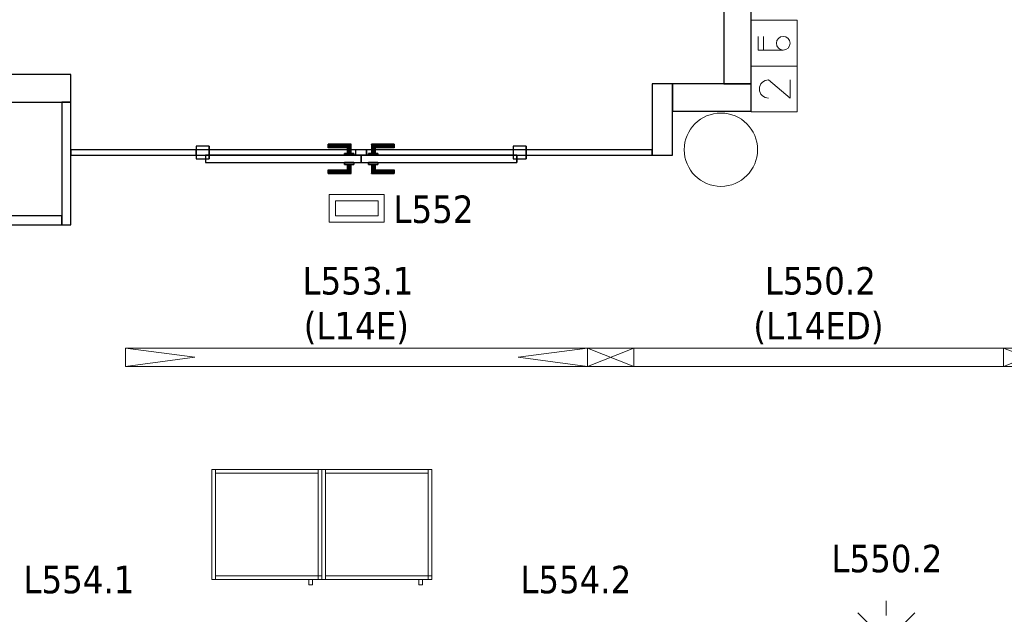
# Model space of a CAD drawing. Header units: metres. Extents: x 397.7 to 427.5, y 12.7 to 28.4.
# Tile 125 of 128: x 417.2 to 422.5, y 21.4 to 24.6. Entities that reach past the tile are written whole.
import ezdxf

# ---------------------------------------------------------------- set-up
doc = ezdxf.new("R2010")
doc.units = ezdxf.units.M
doc.layers.add('01_CARPINTERIA', color=5, linetype='Continuous', lineweight=25, true_color=0x0000ff)
for name, color, linetype, lineweight in [('02_MOBILIARIO', 7, 'Continuous', 18), ('A-COLS-____-MCUT', 7, 'Continuous', 18), ('A-COLS-____-OTLN', 7, 'Continuous', 18), ('A-DETL-____-MBND', 7, 'Continuous', 18), ('A-DETL-GENF-OTLN', 7, 'Continuous', 18), ('A-GENM-____-OTLN', 7, 'Continuous', 18), ('A-WALL-____-MCUT', 7, 'Continuous', 25), ('A-WALL-____-OTLN', 7, 'Continuous', 25), ('E-LITE-____-IDEN', 7, 'Continuous', 30), ('E-LITE-EQPM-IDEN', 7, 'Continuous', 30)]:
    doc.layers.add(name, color=color, linetype=linetype, lineweight=lineweight)
doc.styles.add('Tahoma_4', font='tahoma.ttf', dxfattribs={"height": 0.15})

# ---------------------------------------------------------------- blocks, each defined once
blk = doc.blocks.new('Family - Armai 60x60x60_P5-151211-08_ENLLUMENAT_P5')
at = {"layer": 'A-DETL-____-MBND', "color": 253, "true_color": 0xaaaaaa}
for p, q in [((0, 0.03), (0, 0.63)), ((0, 0.63), (0, 0.03)), ((0, 0.63), (0.6, 0.63)), ((0.6, 0.63), (0, 0.63)), ((0, 0.03), (0, 0.63)), ((0, 0.63), (0.02, 0.63)), ((0, 0.63), (0.02, 0.63)), ((0, 0.63), (0, 0.03)), ((0, 0.03), (0, 0.63)), ((0, 0.63), (0, 0.03)), ((0, 0.63), (0.6, 0.63)), ((0.6, 0.63), (0, 0.63)), ((0.02, 0.63), (0.02, 0.03)), ((0.02, 0.03), (0.02, 0.63)), ((0.02, 0.61), (0.02, 0.63)), ((0.02, 0.63), (0.02, 0.61)), ((0.02, 0.63), (0.58, 0.63)), ((0.58, 0.63), (0.02, 0.63)), ((0.58, 0.61), (0.02, 0.61)), ((0.02, 0.61), (0.58, 0.61)), ((0.58, 0.03), (0.58, 0.63)), ((0.58, 0.63), (0.6, 0.63)), ((0.58, 0.63), (0.6, 0.63)), ((0.58, 0.63), (0.58, 0.03)), ((0.58, 0.63), (0.58, 0.61)), ((0.58, 0.63), (0.58, 0.61)), ((0.6, 0.63), (0.6, 0.03)), ((0.6, 0.03), (0.6, 0.63)), ((0.6, 0.63), (0.6, 0.03)), ((0.6, 0.03), (0.6, 0.63)), ((0.6, 0.63), (0.6, 0.03)), ((0.6, 0.03), (0.6, 0.63)), ((0.6, 0.03), (0, 0.03)), ((0, 0.03), (0.6, 0.03)), ((0.02, 0.03), (0, 0.03)), ((0, 0.03), (0.02, 0.03)), ((0.6, 0.03), (0, 0.03)), ((0, 0.03), (0.6, 0.03)), ((0.02, 0.03), (0.02, 0.05)), ((0.02, 0.05), (0.02, 0.03)), ((0.02, 0.05), (0.58, 0.05)), ((0.58, 0.05), (0.02, 0.05)), ((0.58, 0.03), (0.02, 0.03)), ((0.02, 0.03), (0.58, 0.03)), ((0.53, 0), (0.53, 0.03)), ((0.53, 0.03), (0.53, 0)), ((0.53, 0.03), (0.55, 0.03)), ((0.55, 0.03), (0.53, 0.03)), ((0.55, 0), (0.53, 0)), ((0.53, 0), (0.55, 0)), ((0.55, 0.03), (0.55, 0)), ((0.55, 0.03), (0.55, 0)), ((0.58, 0.03), (0.58, 0.05)), ((0.58, 0.05), (0.6, 0.05)), ((0.58, 0.03), (0.58, 0.05)), ((0.6, 0.05), (0.58, 0.05)), ((0.58, 0.05), (0.58, 0.03)), ((0.58, 0.05), (0.58, 0.03)), ((0.6, 0.03), (0.58, 0.03)), ((0.58, 0.03), (0.6, 0.03)), ((0.6, 0.03), (0.58, 0.03)), ((0.58, 0.03), (0.6, 0.03)), ((0.6, 0.05), (0.6, 0.03)), ((0.6, 0.03), (0.6, 0.05))]:
    blk.add_line(p, q, dxfattribs=at)
blk = doc.blocks.new('Family - Evans P5-151270-08_ENLLUMENAT_P5')
at = {"layer": 'A-WALL-____-MCUT', "color": 253, "true_color": 0xaaaaaa}
for p, q in [((0.6881, 0.03), (0, 0.03)), ((0, 0.03), (0, 0)), ((0, 0), (0.6881, 0)), ((0.6881, 0), (0.6881, 0.03)), ((2.4872, 0.03), (2.4872, 0)), ((3.1707, 0.03), (2.4872, 0.03)), ((2.4872, 0), (3.1707, 0)), ((3.1707, 0), (3.1707, 0.03))]:
    blk.add_line(p, q, dxfattribs=at)
at = {"layer": 'A-WALL-____-OTLN', "color": 253, "true_color": 0xaaaaaa}
for p, q in [((3.1707, 0.03), (0, 0.03)), ((0, 0.03), (0, 0)), ((0, 0), (3.1707, 0)), ((2.4872, 0.03), (0.6881, 0.03)), ((0.6881, 0.03), (0.6881, 0)), ((2.4872, 0.03), (2.4872, 0)), ((3.1707, 0), (3.1707, 0.03)), ((0.6881, 0), (2.4872, 0))]:
    blk.add_line(p, q, dxfattribs=at)
at = {"layer": 'A-WALL-____-OTLN', "color": 253, "lineweight": 18, "true_color": 0xaaaaaa}
blk.add_line((0, 0), (3.1707, 0), dxfattribs=at)
blk = doc.blocks.new('Family - Vano porta P5-151272-08_ENLLUMENAT_P5')
at = {"layer": 'A-GENM-____-OTLN', "color": 253, "true_color": 0xaaaaaa}
for p, q in [((418.1305, 23.8995), (418.1305, 23.8695)), ((419.9296, 23.8995), (418.1305, 23.8995)), ((418.1305, 23.8995), (418.1305, 23.8695)), ((418.1305, 23.8995), (419.9296, 23.8995)), ((419.9296, 23.8695), (419.9296, 23.8995)), ((419.9296, 23.8995), (419.9296, 23.8695)), ((418.1305, 23.8695), (419.9296, 23.8695)), ((419.9296, 23.8695), (418.1305, 23.8695))]:
    blk.add_line(p, q, dxfattribs=at)
blk = doc.blocks.new('Family - Evans P5-151276-08_ENLLUMENAT_P5')
at = {"layer": 'A-WALL-____-MCUT', "color": 253, "true_color": 0xaaaaaa}
for p, q in [((0.39, 0.11), (0, 0.11)), ((0, 0.11), (0, 0)), ((0.39, 0), (0.39, 0.11)), ((0, 0), (0.39, 0))]:
    blk.add_line(p, q, dxfattribs=at)
at = {"layer": 'A-WALL-____-OTLN', "color": 253, "true_color": 0xaaaaaa}
for p, q in [((0.39, 0.11), (0, 0.11)), ((0, 0.11), (0, 0)), ((0.39, 0), (0.39, 0.11)), ((0, 0), (0.39, 0))]:
    blk.add_line(p, q, dxfattribs=at)
at = {"layer": 'A-WALL-____-OTLN', "color": 253, "lineweight": 18, "true_color": 0xaaaaaa}
blk.add_line((0, 0), (0.39, 0), dxfattribs=at)
blk = doc.blocks.new('Family - LONDR55-XX_ZZ-ARQ-CAA-M3D-Londres55-151293-08_ENLLUMENAT_P5')
at = {"layer": '01_CARPINTERIA', "color": 161, "true_color": 0xaaaaff}
for p, q in [((0.719, 0.1487), (0.719, 0.15)), ((0.719, 0.15), (0.719, 0.1487)), ((0.844, 0.15), (0.719, 0.15)), ((0.719, 0.145), (0.719, 0.1487)), ((0.719, 0.1487), (0.719, 0.145)), ((0.8427, 0.1487), (0.719, 0.1487)), ((0.8427, 0.1487), (0.719, 0.1487)), ((0.719, 0.14), (0.719, 0.145)), ((0.719, 0.145), (0.719, 0.14)), ((0.839, 0.145), (0.719, 0.145)), ((0.839, 0.145), (0.719, 0.145)), ((0.719, 0.135), (0.719, 0.14)), ((0.719, 0.14), (0.719, 0.135)), ((0.719, 0.14), (0.834, 0.14)), ((0.834, 0.14), (0.719, 0.14)), ((0.719, 0.135), (0.719, 0.1313)), ((0.719, 0.1313), (0.719, 0.135)), ((0.829, 0.135), (0.719, 0.135)), ((0.829, 0.135), (0.719, 0.135)), ((0.719, 0.1313), (0.719, 0.13)), ((0.719, 0.13), (0.719, 0.1313)), ((0.8254, 0.1313), (0.719, 0.1313)), ((0.8254, 0.1313), (0.719, 0.1313)), ((0.824, 0.13), (0.719, 0.13)), ((0.824, 0.13), (0.8254, 0.1313)), ((0.8254, 0.1313), (0.824, 0.13)), ((0.824, 0.1), (0.824, 0.13)), ((0.8254, 0.1313), (0.829, 0.135)), ((0.829, 0.135), (0.8254, 0.1313)), ((0.8254, 0.1), (0.8254, 0.1313)), ((0.8254, 0.1), (0.8254, 0.1313)), ((0.829, 0.135), (0.834, 0.14)), ((0.834, 0.14), (0.829, 0.135)), ((0.829, 0.1), (0.829, 0.135)), ((0.829, 0.1), (0.829, 0.135)), ((0.839, 0.145), (0.834, 0.14)), ((0.834, 0.14), (0.839, 0.145)), ((0.834, 0.14), (0.834, 0.1)), ((0.834, 0.1), (0.834, 0.14)), ((0.8427, 0.1487), (0.839, 0.145)), ((0.839, 0.145), (0.8427, 0.1487)), ((0.839, 0.1), (0.839, 0.145)), ((0.839, 0.1), (0.839, 0.145)), ((0.844, 0.15), (0.8427, 0.1487)), ((0.8427, 0.1487), (0.844, 0.15)), ((0.8427, 0.1), (0.8427, 0.1487)), ((0.8427, 0.1), (0.8427, 0.1487)), ((0.844, 0.1), (0.844, 0.15)), ((0.9564, 0.1487), (0.955, 0.15)), ((0.955, 0.15), (0.955, 0.1)), ((0.955, 0.15), (0.9564, 0.1487)), ((1.08, 0.15), (0.955, 0.15)), ((0.96, 0.145), (0.9564, 0.1487)), ((0.9564, 0.1487), (0.9564, 0.1)), ((0.9564, 0.1487), (0.9564, 0.1)), ((0.9564, 0.1487), (0.96, 0.145)), ((1.08, 0.1487), (0.9564, 0.1487)), ((1.08, 0.1487), (0.9564, 0.1487)), ((0.965, 0.14), (0.96, 0.145)), ((0.96, 0.145), (0.96, 0.1)), ((0.96, 0.145), (0.96, 0.1)), ((0.96, 0.145), (0.965, 0.14)), ((1.08, 0.145), (0.96, 0.145)), ((1.08, 0.145), (0.96, 0.145)), ((0.965, 0.1), (0.965, 0.14)), ((0.965, 0.14), (0.965, 0.1)), ((0.965, 0.14), (0.97, 0.135)), ((0.97, 0.135), (0.965, 0.14)), ((0.965, 0.14), (1.08, 0.14)), ((1.08, 0.14), (0.965, 0.14)), ((0.97, 0.135), (0.97, 0.1)), ((0.97, 0.135), (0.9737, 0.1313)), ((0.9737, 0.1313), (0.97, 0.135)), ((0.97, 0.135), (0.97, 0.1)), ((1.08, 0.135), (0.97, 0.135)), ((1.08, 0.135), (0.97, 0.135)), ((0.9737, 0.1313), (0.9737, 0.1)), ((0.9737, 0.1313), (0.975, 0.13)), ((0.975, 0.13), (0.9737, 0.1313)), ((0.9737, 0.1313), (0.9737, 0.1)), ((1.08, 0.1313), (0.9737, 0.1313)), ((1.08, 0.1313), (0.9737, 0.1313)), ((0.975, 0.13), (0.975, 0.1)), ((1.08, 0.13), (0.975, 0.13)), ((1.08, 0.1487), (1.08, 0.15)), ((1.08, 0.15), (1.08, 0.1487)), ((1.08, 0.145), (1.08, 0.1487)), ((1.08, 0.1487), (1.08, 0.145)), ((1.08, 0.145), (1.08, 0.14)), ((1.08, 0.14), (1.08, 0.145)), ((1.08, 0.14), (1.08, 0.135)), ((1.08, 0.135), (1.08, 0.14)), ((1.08, 0.135), (1.08, 0.1313)), ((1.08, 0.1313), (1.08, 0.135)), ((1.08, 0.1313), (1.08, 0.13)), ((1.08, 0.13), (1.08, 0.1313)), ((0.07, 0.07), (0, 0.07)), ((0, 0.07), (0, 0)), ((0.07, 0.07), (0, 0.07)), ((0, 0), (0, 0.07)), ((0.899, 0.09), (0.05, 0.09)), ((0.05, 0.09), (0.05, 0.05)), ((0.899, 0.09), (0.05, 0.09)), ((0.05, 0.05), (0.05, 0.09)), ((0.07, 0), (0.07, 0.07)), ((0.07, 0), (0.07, 0.07)), ((0.859, 0.1), (0.809, 0.1)), ((0.809, 0.1), (0.859, 0.1)), ((0.809, 0.09), (0.809, 0.1)), ((0.809, 0.09), (0.809, 0.1)), ((0.859, 0.09), (0.809, 0.09)), ((0.809, 0.09), (0.859, 0.09)), ((0.8254, 0.1), (0.824, 0.1)), ((0.824, 0.1), (0.8254, 0.1)), ((0.829, 0.1), (0.8254, 0.1)), ((0.8254, 0.1), (0.829, 0.1)), ((0.834, 0.1), (0.829, 0.1)), ((0.829, 0.1), (0.834, 0.1)), ((0.839, 0.1), (0.834, 0.1)), ((0.834, 0.1), (0.839, 0.1)), ((0.839, 0.1), (0.8427, 0.1)), ((0.8427, 0.1), (0.839, 0.1)), ((0.8427, 0.1), (0.844, 0.1)), ((0.844, 0.1), (0.8427, 0.1)), ((0.859, 0.09), (0.859, 0.1)), ((0.859, 0.1), (0.859, 0.09)), ((0.899, 0.05), (0.899, 0.09)), ((0.899, 0.05), (0.899, 0.09)), ((1.7491, 0.09), (0.9, 0.09)), ((0.9, 0.09), (0.9, 0.05)), ((1.7491, 0.09), (0.9, 0.09)), ((0.9, 0.05), (0.9, 0.09)), ((0.99, 0.1), (0.94, 0.1)), ((0.94, 0.1), (0.99, 0.1)), ((0.94, 0.09), (0.94, 0.1)), ((0.94, 0.09), (0.94, 0.1)), ((0.99, 0.09), (0.94, 0.09)), ((0.94, 0.09), (0.99, 0.09)), ((0.9564, 0.1), (0.955, 0.1)), ((0.955, 0.1), (0.9564, 0.1)), ((0.96, 0.1), (0.9564, 0.1)), ((0.9564, 0.1), (0.96, 0.1)), ((0.965, 0.1), (0.96, 0.1)), ((0.96, 0.1), (0.965, 0.1)), ((0.97, 0.1), (0.965, 0.1)), ((0.965, 0.1), (0.97, 0.1)), ((0.97, 0.1), (0.9737, 0.1)), ((0.9737, 0.1), (0.97, 0.1)), ((0.9737, 0.1), (0.975, 0.1)), ((0.975, 0.1), (0.9737, 0.1)), ((0.99, 0.09), (0.99, 0.1)), ((0.99, 0.1), (0.99, 0.09)), ((1.7991, 0.07), (1.7291, 0.07)), ((1.7291, 0.07), (1.7291, 0)), ((1.7991, 0.07), (1.7291, 0.07)), ((1.7291, 0), (1.7291, 0.07)), ((1.7491, 0.05), (1.7491, 0.09)), ((1.7491, 0.05), (1.7491, 0.09)), ((1.7991, 0), (1.7991, 0.07)), ((1.7991, 0), (1.7991, 0.07)), ((0, 0), (0.07, 0)), ((0, 0), (0.07, 0)), ((0.05, 0.05), (0.899, 0.05)), ((0.05, 0.05), (0.899, 0.05)), ((0.719, 0.0087), (0.719, 0.01)), ((0.719, 0.01), (0.719, 0.0087)), ((0.719, 0.01), (0.824, 0.01)), ((0.719, 0.005), (0.719, 0.0087)), ((0.719, 0.0087), (0.719, 0.005)), ((0.719, 0.0087), (0.8254, 0.0087)), ((0.719, 0.0087), (0.8254, 0.0087)), ((0.719, 0), (0.719, 0.005)), ((0.719, 0.005), (0.719, 0)), ((0.719, 0.005), (0.829, 0.005)), ((0.719, 0.005), (0.829, 0.005)), ((0.719, -0.005), (0.719, 0)), ((0.834, 0), (0.719, 0)), ((0.719, 0), (0.834, 0)), ((0.809, 0.05), (0.859, 0.05)), ((0.859, 0.05), (0.809, 0.05)), ((0.809, 0.04), (0.809, 0.05)), ((0.809, 0.04), (0.809, 0.05)), ((0.809, 0.04), (0.859, 0.04)), ((0.859, 0.04), (0.809, 0.04)), ((0.8254, 0.04), (0.824, 0.04)), ((0.824, 0.04), (0.8254, 0.04)), ((0.824, 0.01), (0.824, 0.04)), ((0.8254, 0.0087), (0.824, 0.01)), ((0.824, 0.01), (0.8254, 0.0087)), ((0.829, 0.04), (0.8254, 0.04)), ((0.8254, 0.04), (0.829, 0.04)), ((0.8254, 0.0087), (0.8254, 0.04)), ((0.8254, 0.0087), (0.8254, 0.04)), ((0.829, 0.005), (0.8254, 0.0087)), ((0.8254, 0.0087), (0.829, 0.005)), ((0.829, 0.04), (0.834, 0.04)), ((0.834, 0.04), (0.829, 0.04)), ((0.829, 0.005), (0.829, 0.04)), ((0.829, 0.005), (0.829, 0.04)), ((0.834, 0), (0.829, 0.005)), ((0.829, 0.005), (0.834, 0)), ((0.834, 0.04), (0.839, 0.04)), ((0.839, 0.04), (0.834, 0.04)), ((0.834, 0.04), (0.834, 0)), ((0.834, 0), (0.834, 0.04)), ((0.834, 0), (0.839, -0.005)), ((0.839, 0.04), (0.8427, 0.04)), ((0.8427, 0.04), (0.839, 0.04)), ((0.839, -0.005), (0.839, 0.04)), ((0.839, -0.005), (0.839, 0.04)), ((0.8427, 0.04), (0.844, 0.04)), ((0.844, 0.04), (0.8427, 0.04)), ((0.8427, -0.0087), (0.8427, 0.04)), ((0.8427, -0.0087), (0.8427, 0.04)), ((0.844, -0.01), (0.844, 0.04)), ((0.859, 0.04), (0.859, 0.05)), ((0.859, 0.05), (0.859, 0.04)), ((0.93, 0.05), (0.87, 0.05)), ((0.87, 0.05), (0.87, 0.02)), ((0.93, 0.05), (0.87, 0.05)), ((0.87, 0.02), (0.87, 0.05)), ((0.87, 0.02), (0.93, 0.02)), ((0.87, 0.02), (0.93, 0.02)), ((0.9, 0.05), (1.7491, 0.05)), ((0.9, 0.05), (1.7491, 0.05)), ((0.93, 0.02), (0.93, 0.05)), ((0.93, 0.02), (0.93, 0.05)), ((0.94, 0.05), (0.99, 0.05)), ((0.99, 0.05), (0.94, 0.05)), ((0.94, 0.04), (0.94, 0.05)), ((0.94, 0.04), (0.94, 0.05)), ((0.94, 0.04), (0.99, 0.04)), ((0.99, 0.04), (0.94, 0.04)), ((0.9564, 0.04), (0.955, 0.04)), ((0.955, 0.04), (0.9564, 0.04)), ((0.955, 0.04), (0.955, -0.01)), ((0.96, 0.04), (0.9564, 0.04)), ((0.9564, 0.04), (0.96, 0.04)), ((0.9564, 0.04), (0.9564, -0.0087)), ((0.9564, 0.04), (0.9564, -0.0087)), ((0.96, 0.04), (0.965, 0.04)), ((0.965, 0.04), (0.96, 0.04)), ((0.96, 0.04), (0.96, -0.005)), ((0.96, 0.04), (0.96, -0.005)), ((0.965, 0), (0.96, -0.005)), ((0.965, 0.04), (0.97, 0.04)), ((0.97, 0.04), (0.965, 0.04)), ((0.965, 0), (0.965, 0.04)), ((0.965, 0.04), (0.965, 0)), ((0.97, 0.005), (0.965, 0)), ((0.965, 0), (0.97, 0.005)), ((1.08, 0), (0.965, 0)), ((0.965, 0), (1.08, 0)), ((0.97, 0.04), (0.9737, 0.04)), ((0.9737, 0.04), (0.97, 0.04)), ((0.97, 0.04), (0.97, 0.005)), ((0.97, 0.04), (0.97, 0.005)), ((0.9737, 0.0087), (0.97, 0.005)), ((0.97, 0.005), (0.9737, 0.0087)), ((0.97, 0.005), (1.08, 0.005)), ((0.97, 0.005), (1.08, 0.005)), ((0.9737, 0.04), (0.975, 0.04)), ((0.975, 0.04), (0.9737, 0.04)), ((0.9737, 0.04), (0.9737, 0.0087)), ((0.9737, 0.04), (0.9737, 0.0087)), ((0.975, 0.01), (0.9737, 0.0087)), ((0.9737, 0.0087), (0.975, 0.01)), ((0.9737, 0.0087), (1.08, 0.0087)), ((0.9737, 0.0087), (1.08, 0.0087)), ((0.975, 0.04), (0.975, 0.01)), ((0.975, 0.01), (1.08, 0.01)), ((0.99, 0.04), (0.99, 0.05)), ((0.99, 0.05), (0.99, 0.04)), ((1.08, 0.0087), (1.08, 0.01)), ((1.08, 0.01), (1.08, 0.0087)), ((1.08, 0.005), (1.08, 0.0087)), ((1.08, 0.0087), (1.08, 0.005)), ((1.08, 0.005), (1.08, 0)), ((1.08, 0), (1.08, 0.005)), ((1.08, 0), (1.08, -0.005)), ((1.08, -0.005), (1.08, 0)), ((1.7291, 0), (1.7991, 0)), ((1.7291, 0), (1.7991, 0)), ((0.719, 0), (0.719, -0.005)), ((0.719, -0.005), (0.719, -0.0087)), ((0.719, -0.0087), (0.719, -0.005)), ((0.719, -0.005), (0.839, -0.005)), ((0.719, -0.005), (0.839, -0.005)), ((0.719, -0.0087), (0.719, -0.01)), ((0.719, -0.01), (0.719, -0.0087)), ((0.719, -0.0087), (0.8427, -0.0087)), ((0.719, -0.0087), (0.8427, -0.0087)), ((0.719, -0.01), (0.844, -0.01)), ((0.839, -0.005), (0.834, 0)), ((0.839, -0.005), (0.8427, -0.0087)), ((0.8427, -0.0087), (0.839, -0.005)), ((0.8427, -0.0087), (0.844, -0.01)), ((0.844, -0.01), (0.8427, -0.0087)), ((0.955, -0.01), (0.9564, -0.0087)), ((0.9564, -0.0087), (0.955, -0.01)), ((0.955, -0.01), (1.08, -0.01)), ((0.9564, -0.0087), (0.96, -0.005)), ((0.96, -0.005), (0.9564, -0.0087)), ((0.9564, -0.0087), (1.08, -0.0087)), ((0.9564, -0.0087), (1.08, -0.0087)), ((0.96, -0.005), (0.965, 0)), ((0.96, -0.005), (1.08, -0.005)), ((0.96, -0.005), (1.08, -0.005)), ((1.08, -0.005), (1.08, -0.0087)), ((1.08, -0.0087), (1.08, -0.005)), ((1.08, -0.0087), (1.08, -0.01)), ((1.08, -0.01), (1.08, -0.0087))]:
    blk.add_line(p, q, dxfattribs=at)
blk = doc.blocks.new('Family - Porta P5-151294-08_ENLLUMENAT_P5')
blk.add_blockref('Family - LONDR55-XX_ZZ-ARQ-CAA-M3D-Londres55-151293-08_ENLLUMENAT_P5', (0, 0))
blk = doc.blocks.new('Family - Armai 60x60x60_P5-151342-08_ENLLUMENAT_P5')
at = {"layer": 'A-DETL-____-MBND', "color": 253, "true_color": 0xaaaaaa}
for p, q in [((0, 0.03), (0, 0.63)), ((0, 0.63), (0, 0.03)), ((0, 0.63), (0.6, 0.63)), ((0.6, 0.63), (0, 0.63)), ((0, 0.03), (0, 0.63)), ((0, 0.63), (0.02, 0.63)), ((0, 0.63), (0.02, 0.63)), ((0, 0.63), (0, 0.03)), ((0, 0.03), (0, 0.63)), ((0, 0.63), (0, 0.03)), ((0, 0.63), (0.6, 0.63)), ((0.6, 0.63), (0, 0.63)), ((0.02, 0.61), (0.02, 0.63)), ((0.02, 0.63), (0.02, 0.61)), ((0.02, 0.63), (0.58, 0.63)), ((0.58, 0.63), (0.02, 0.63)), ((0.02, 0.63), (0.02, 0.03)), ((0.02, 0.03), (0.02, 0.63)), ((0.58, 0.61), (0.02, 0.61)), ((0.02, 0.61), (0.58, 0.61)), ((0.58, 0.03), (0.58, 0.63)), ((0.58, 0.63), (0.6, 0.63)), ((0.58, 0.63), (0.6, 0.63)), ((0.58, 0.63), (0.58, 0.03)), ((0.58, 0.63), (0.58, 0.61)), ((0.58, 0.63), (0.58, 0.61)), ((0.6, 0.63), (0.6, 0.03)), ((0.6, 0.03), (0.6, 0.63)), ((0.6, 0.63), (0.6, 0.03)), ((0.6, 0.03), (0.6, 0.63)), ((0.6, 0.63), (0.6, 0.03)), ((0.6, 0.03), (0.6, 0.63)), ((0.6, 0.03), (0, 0.03)), ((0, 0.03), (0.6, 0.03)), ((0.02, 0.03), (0, 0.03)), ((0, 0.03), (0.02, 0.03)), ((0.6, 0.03), (0, 0.03)), ((0, 0.03), (0.6, 0.03)), ((0.02, 0.03), (0.02, 0.05)), ((0.02, 0.05), (0.02, 0.03)), ((0.02, 0.05), (0.58, 0.05)), ((0.58, 0.05), (0.02, 0.05)), ((0.58, 0.03), (0.02, 0.03)), ((0.02, 0.03), (0.58, 0.03)), ((0.53, 0), (0.53, 0.03)), ((0.53, 0.03), (0.53, 0)), ((0.53, 0.03), (0.55, 0.03)), ((0.55, 0.03), (0.53, 0.03)), ((0.55, 0), (0.53, 0)), ((0.53, 0), (0.55, 0)), ((0.55, 0.03), (0.55, 0)), ((0.55, 0.03), (0.55, 0)), ((0.58, 0.03), (0.58, 0.05)), ((0.58, 0.05), (0.6, 0.05)), ((0.58, 0.03), (0.58, 0.05)), ((0.6, 0.05), (0.58, 0.05)), ((0.58, 0.05), (0.58, 0.03)), ((0.58, 0.05), (0.58, 0.03)), ((0.6, 0.03), (0.58, 0.03)), ((0.58, 0.03), (0.6, 0.03)), ((0.6, 0.03), (0.58, 0.03)), ((0.58, 0.03), (0.6, 0.03)), ((0.6, 0.05), (0.6, 0.03)), ((0.6, 0.03), (0.6, 0.05))]:
    blk.add_line(p, q, dxfattribs=at)
blk = doc.blocks.new('Family - Evans P5-151448-08_ENLLUMENAT_P5')
at = {"layer": 'A-WALL-____-MCUT', "color": 253, "true_color": 0xaaaaaa}
for p, q in [((0.67, 0.05), (0, 0.05)), ((0, 0.05), (0, 0)), ((0, 0), (0.67, 0)), ((0.67, 0), (0.67, 0.05))]:
    blk.add_line(p, q, dxfattribs=at)
at = {"layer": 'A-WALL-____-OTLN', "color": 253, "true_color": 0xaaaaaa}
for p, q in [((0.67, 0.05), (0, 0.05)), ((0, 0.05), (0, 0)), ((0, 0), (0.67, 0)), ((0.67, 0), (0.67, 0.05))]:
    blk.add_line(p, q, dxfattribs=at)
at = {"layer": 'A-WALL-____-OTLN', "color": 253, "lineweight": 18, "true_color": 0xaaaaaa}
blk.add_line((0, 0), (0.7408, 0), dxfattribs=at)
blk = doc.blocks.new('Family - Pilar P5-151521-08_ENLLUMENAT_P5')
at = {"layer": 'A-COLS-____-MCUT', "color": 253, "true_color": 0xaaaaaa}
for start, end in [(360, 180), (180, 360)]:
    blk.add_arc((0.2, 0.2), 0.2, start, end, dxfattribs=at)
at = {"layer": 'A-COLS-____-OTLN', "color": 253, "true_color": 0xaaaaaa}
for start, end in [(360, 180), (180, 360)]:
    blk.add_arc((0.2, 0.2), 0.2, start, end, dxfattribs=at)
blk = doc.blocks.new('Family - Armai 60x60x60_P5-151553-08_ENLLUMENAT_P5')
at = {"layer": 'A-DETL-____-MBND', "color": 253, "true_color": 0xaaaaaa}
for p, q in [((0, 0.03), (0, 0.63)), ((0, 0.63), (0, 0.03)), ((0, 0.63), (0.6, 0.63)), ((0.6, 0.63), (0, 0.63)), ((0, 0.03), (0, 0.63)), ((0, 0.63), (0, 0.03)), ((0, 0.63), (0.6, 0.63)), ((0.6, 0.63), (0, 0.63)), ((0, 0.03), (0, 0.63)), ((0, 0.63), (0.02, 0.63)), ((0, 0.63), (0.02, 0.63)), ((0, 0.63), (0, 0.03)), ((0.02, 0.61), (0.02, 0.63)), ((0.02, 0.63), (0.02, 0.61)), ((0.02, 0.63), (0.58, 0.63)), ((0.58, 0.63), (0.02, 0.63)), ((0.02, 0.63), (0.02, 0.03)), ((0.02, 0.03), (0.02, 0.63)), ((0.58, 0.61), (0.02, 0.61)), ((0.02, 0.61), (0.58, 0.61)), ((0.58, 0.63), (0.58, 0.61)), ((0.58, 0.63), (0.58, 0.61)), ((0.58, 0.03), (0.58, 0.63)), ((0.58, 0.63), (0.6, 0.63)), ((0.58, 0.63), (0.6, 0.63)), ((0.58, 0.63), (0.58, 0.03)), ((0.6, 0.63), (0.6, 0.03)), ((0.6, 0.03), (0.6, 0.63)), ((0.6, 0.63), (0.6, 0.03)), ((0.6, 0.03), (0.6, 0.63)), ((0.6, 0.63), (0.6, 0.03)), ((0.6, 0.03), (0.6, 0.63)), ((0.6, 0.03), (0, 0.03)), ((0, 0.03), (0.6, 0.03)), ((0.6, 0.03), (0, 0.03)), ((0, 0.03), (0.6, 0.03)), ((0.02, 0.03), (0, 0.03)), ((0, 0.03), (0.02, 0.03)), ((0.02, 0.03), (0.02, 0.05)), ((0.02, 0.05), (0.02, 0.03)), ((0.02, 0.05), (0.58, 0.05)), ((0.58, 0.05), (0.02, 0.05)), ((0.58, 0.03), (0.02, 0.03)), ((0.02, 0.03), (0.58, 0.03)), ((0.53, 0), (0.53, 0.03)), ((0.53, 0.03), (0.53, 0)), ((0.53, 0.03), (0.55, 0.03)), ((0.55, 0.03), (0.53, 0.03)), ((0.55, 0), (0.53, 0)), ((0.53, 0), (0.55, 0)), ((0.55, 0.03), (0.55, 0)), ((0.55, 0.03), (0.55, 0)), ((0.58, 0.05), (0.58, 0.03)), ((0.58, 0.05), (0.58, 0.03)), ((0.58, 0.03), (0.58, 0.05)), ((0.58, 0.05), (0.6, 0.05)), ((0.58, 0.03), (0.58, 0.05)), ((0.6, 0.05), (0.58, 0.05)), ((0.6, 0.03), (0.58, 0.03)), ((0.58, 0.03), (0.6, 0.03)), ((0.6, 0.03), (0.58, 0.03)), ((0.58, 0.03), (0.6, 0.03)), ((0.6, 0.05), (0.6, 0.03)), ((0.6, 0.03), (0.6, 0.05))]:
    blk.add_line(p, q, dxfattribs=at)
blk = doc.blocks.new('Family - Evans P5-151563-08_ENLLUMENAT_P5')
at = {"layer": 'A-WALL-____-MCUT', "color": 253, "true_color": 0xaaaaaa}
for p, q in [((0.4293, 0.15), (0, 0.15)), ((0, 0.15), (0, 0)), ((0.4293, 0), (0.4293, 0.15)), ((0, 0), (0.4293, 0))]:
    blk.add_line(p, q, dxfattribs=at)
at = {"layer": 'A-WALL-____-OTLN', "color": 253, "true_color": 0xaaaaaa}
for p, q in [((0.4293, 0.15), (0, 0.15)), ((0, 0.15), (0, 0)), ((0.4293, 0), (0.4293, 0.15)), ((0, 0), (0.4293, 0))]:
    blk.add_line(p, q, dxfattribs=at)
at = {"layer": 'A-WALL-____-OTLN', "color": 253, "lineweight": 18, "true_color": 0xaaaaaa}
blk.add_line((0, 0), (0.4293, 0), dxfattribs=at)
blk = doc.blocks.new('Family - Evans P5-151598-08_ENLLUMENAT_P5')
at = {"layer": 'A-WALL-____-MCUT', "color": 253, "true_color": 0xaaaaaa}
for p, q in [((3.8088, 0.15), (0, 0.15)), ((0, 0.15), (0, 0)), ((3.8088, 0), (3.8088, 0.15)), ((0, 0), (3.8088, 0))]:
    blk.add_line(p, q, dxfattribs=at)
at = {"layer": 'A-WALL-____-OTLN', "color": 253, "true_color": 0xaaaaaa}
for p, q in [((3.8088, 0.15), (0, 0.15)), ((0, 0.15), (0, 0)), ((3.8088, 0), (3.8088, 0.15)), ((0, 0), (3.8088, 0))]:
    blk.add_line(p, q, dxfattribs=at)
at = {"layer": 'A-WALL-____-OTLN', "color": 253, "lineweight": 18, "true_color": 0xaaaaaa}
blk.add_line((0, 0), (3.8088, 0), dxfattribs=at)
blk = doc.blocks.new('Family - Evans P5-151722-08_ENLLUMENAT_P5')
at = {"layer": 'A-WALL-____-MCUT', "color": 253, "true_color": 0xaaaaaa}
for p, q in [((5.34, 0.15), (0, 0.15)), ((0, 0.15), (0, 0)), ((0, 0), (5.34, 0))]:
    blk.add_line(p, q, dxfattribs=at)
at = {"layer": 'A-WALL-____-OTLN', "color": 253, "true_color": 0xaaaaaa}
for p, q in [((6.62, 0.15), (0, 0.15)), ((0, 0.15), (0, 0)), ((0, 0), (6.62, 0))]:
    blk.add_line(p, q, dxfattribs=at)
at = {"layer": 'A-WALL-____-OTLN', "color": 253, "lineweight": 18, "true_color": 0xaaaaaa}
blk.add_line((0, 0), (6.62, 0), dxfattribs=at)
blk = doc.blocks.new('Family - Evans P5-151882-08_ENLLUMENAT_P5')
at = {"layer": 'A-WALL-____-MCUT', "color": 253, "true_color": 0xaaaaaa}
for p, q in [((1.91, 0.05), (0, 0.05)), ((0, 0.05), (0, 0)), ((0, 0), (1.91, 0)), ((1.91, 0), (1.91, 0.05))]:
    blk.add_line(p, q, dxfattribs=at)
at = {"layer": 'A-WALL-____-OTLN', "color": 253, "true_color": 0xaaaaaa}
for p, q in [((1.91, 0.05), (0, 0.05)), ((0, 0.05), (0, 0)), ((0, 0), (1.91, 0)), ((1.91, 0), (1.91, 0.05))]:
    blk.add_line(p, q, dxfattribs=at)
at = {"layer": 'A-WALL-____-OTLN', "color": 253, "lineweight": 18, "true_color": 0xaaaaaa}
blk.add_line((0, 0), (1.91, 0), dxfattribs=at)
blk = doc.blocks.new('Family - Armai 60x60x60_P5-151892-08_ENLLUMENAT_P5')
at = {"layer": 'A-DETL-____-MBND', "color": 253, "true_color": 0xaaaaaa}
for p, q in [((0, 0.03), (0, 0.63)), ((0, 0.63), (0, 0.03)), ((0, 0.63), (0.6, 0.63)), ((0.6, 0.63), (0, 0.63)), ((0, 0.03), (0, 0.63)), ((0, 0.63), (0.02, 0.63)), ((0, 0.63), (0.02, 0.63)), ((0, 0.63), (0, 0.03)), ((0, 0.03), (0, 0.63)), ((0, 0.63), (0, 0.03)), ((0, 0.63), (0.6, 0.63)), ((0.6, 0.63), (0, 0.63)), ((0.02, 0.61), (0.02, 0.63)), ((0.02, 0.63), (0.02, 0.61)), ((0.02, 0.63), (0.58, 0.63)), ((0.58, 0.63), (0.02, 0.63)), ((0.02, 0.63), (0.02, 0.03)), ((0.02, 0.03), (0.02, 0.63)), ((0.58, 0.61), (0.02, 0.61)), ((0.02, 0.61), (0.58, 0.61)), ((0.58, 0.63), (0.58, 0.61)), ((0.58, 0.63), (0.58, 0.61)), ((0.58, 0.03), (0.58, 0.63)), ((0.58, 0.63), (0.6, 0.63)), ((0.58, 0.63), (0.6, 0.63)), ((0.58, 0.63), (0.58, 0.03)), ((0.6, 0.63), (0.6, 0.03)), ((0.6, 0.03), (0.6, 0.63)), ((0.6, 0.63), (0.6, 0.03)), ((0.6, 0.03), (0.6, 0.63)), ((0.6, 0.63), (0.6, 0.03)), ((0.6, 0.03), (0.6, 0.63)), ((0.6, 0.03), (0, 0.03)), ((0, 0.03), (0.6, 0.03)), ((0.02, 0.03), (0, 0.03)), ((0, 0.03), (0.02, 0.03)), ((0.6, 0.03), (0, 0.03)), ((0, 0.03), (0.6, 0.03)), ((0.02, 0.03), (0.02, 0.05)), ((0.02, 0.05), (0.02, 0.03)), ((0.02, 0.05), (0.58, 0.05)), ((0.58, 0.05), (0.02, 0.05)), ((0.58, 0.03), (0.02, 0.03)), ((0.02, 0.03), (0.58, 0.03)), ((0.53, 0), (0.53, 0.03)), ((0.53, 0.03), (0.53, 0)), ((0.53, 0.03), (0.55, 0.03)), ((0.55, 0.03), (0.53, 0.03)), ((0.55, 0), (0.53, 0)), ((0.53, 0), (0.55, 0)), ((0.55, 0.03), (0.55, 0)), ((0.55, 0.03), (0.55, 0)), ((0.58, 0.05), (0.58, 0.03)), ((0.58, 0.05), (0.58, 0.03)), ((0.58, 0.03), (0.58, 0.05)), ((0.58, 0.05), (0.6, 0.05)), ((0.58, 0.03), (0.58, 0.05)), ((0.6, 0.05), (0.58, 0.05)), ((0.6, 0.03), (0.58, 0.03)), ((0.58, 0.03), (0.6, 0.03)), ((0.6, 0.03), (0.58, 0.03)), ((0.58, 0.03), (0.6, 0.03)), ((0.6, 0.05), (0.6, 0.03)), ((0.6, 0.03), (0.6, 0.05))]:
    blk.add_line(p, q, dxfattribs=at)
blk = doc.blocks.new('LONDR55-XX_ZZ-ARQ-CAA-M3D-Londres55_ifc-1-08_ENLLUMENAT_P5')
at = {"layer": '01_CARPINTERIA', "color": 253, "lineweight": 18, "true_color": 0xaaaaaa, "rotation": 180}
blk.add_blockref('Family - Porta P5-151294-08_ENLLUMENAT_P5', (419.9296, 23.9195), dxfattribs=at)
at = {"layer": '02_MOBILIARIO', "color": 253, "lineweight": 18, "true_color": 0xaaaaaa}
for name, p in [('Family - Armai 60x60x60_P5-151211-08_ENLLUMENAT_P5', (418.2152, 21.5244)), ('Family - Armai 60x60x60_P5-151342-08_ENLLUMENAT_P5', (418.2152, 21.5244)), ('Family - Armai 60x60x60_P5-151553-08_ENLLUMENAT_P5', (418.8152, 21.5244)), ('Family - Armai 60x60x60_P5-151892-08_ENLLUMENAT_P5', (418.8152, 21.5244))]:
    blk.add_blockref(name, p, dxfattribs=at)
at = {"layer": 'A-COLS-____-OTLN', "color": 253, "lineweight": 18, "true_color": 0xaaaaaa}
blk.add_blockref('Family - Pilar P5-151521-08_ENLLUMENAT_P5', (420.792, 23.6995), dxfattribs=at)
at = {"layer": 'A-GENM-____-OTLN', "color": 253, "lineweight": 18, "true_color": 0xaaaaaa}
blk.add_blockref('Family - Vano porta P5-151272-08_ENLLUMENAT_P5', (0, 0), dxfattribs=at)
at = {"layer": 'A-WALL-____-OTLN', "color": 253, "lineweight": 18, "true_color": 0xaaaaaa}
for name, p, rotation in [('Family - Evans P5-151598-08_ENLLUMENAT_P5', (421.007, 28.0682), 270), ('Family - Evans P5-151722-08_ENLLUMENAT_P5', (417.447, 24.3095), 180), ('Family - Evans P5-151448-08_ENLLUMENAT_P5', (417.447, 23.4895), 90), ('Family - Evans P5-151276-08_ENLLUMENAT_P5', (420.7276, 23.8695), 90), ('Family - Evans P5-151563-08_ENLLUMENAT_P5', (421.157, 24.2595), 180), ('Family - Evans P5-151270-08_ENLLUMENAT_P5', (420.6176, 23.8995), 180)]:
    blk.add_blockref(name, p, dxfattribs=dict(at, rotation=rotation))
blk.add_blockref('Family - Evans P5-151882-08_ENLLUMENAT_P5', (415.487, 23.4895), dxfattribs=at)
blk = doc.blocks.new('ZYR_06_02_05 LLuminària Suspesa - L 14 E-850698-08_ENLLUMENAT_P5')
at = {"layer": 'A-DETL-GENF-OTLN', "color": 92, "true_color": 0x00c400}
for p, q in [((-1.26, 0.05), (1.26, 0.05)), ((-1.26, -0.05), (-1.26, 0.05)), ((-1.26, 0.05), (-0.882, 0)), ((-0.882, 0), (-1.26, -0.05)), ((0.882, 0), (1.26, 0.05)), ((0.882, 0), (1.26, -0.05)), ((1.26, 0.05), (1.26, -0.05)), ((1.26, -0.05), (-1.26, -0.05))]:
    blk.add_line(p, q, dxfattribs=at)
blk = doc.blocks.new('ZYR_06_02_05 LLuminària Suspesa - L 14 ED-850681-08_ENLLUMENAT_P5')
at = {"layer": 'A-DETL-GENF-OTLN', "color": 92, "true_color": 0x00c400}
for p, q in [((-1.26, 0.05), (1.26, 0.05)), ((-1.26, -0.05), (-1.26, 0.05)), ((-1.26, -0.05), (-1.008, 0.05)), ((-1.26, 0.05), (-1.008, -0.05)), ((-1.008, 0.05), (-1.008, -0.05)), ((1.008, 0.05), (1.008, -0.05)), ((1.008, -0.05), (1.26, 0.05)), ((1.008, 0.05), (1.26, -0.05)), ((1.26, 0.05), (1.26, -0.05)), ((1.26, -0.05), (-1.26, -0.05))]:
    blk.add_line(p, q, dxfattribs=at)
blk = doc.blocks.new('ZYR_06_03 Emer Sostre Rect - 01 Emergencia Superficie 01-829055-08_ENLLUMENAT_P5')
at = {"layer": 'A-DETL-GENF-OTLN', "color": 6, "true_color": 0xff00ff}
for p, q in [((-0.15, 0.075), (0.15, 0.075)), ((-0.15, -0.075), (-0.15, 0.075)), ((0.15, 0.075), (0.15, -0.075)), ((-0.1157, 0.0407), (0.1157, 0.0407)), ((-0.1157, -0.0407), (-0.1157, 0.0407)), ((0.1157, 0.0407), (0.1157, -0.0407)), ((0.1157, -0.0407), (-0.1157, -0.0407)), ((0.15, -0.075), (-0.15, -0.075))]:
    blk.add_line(p, q, dxfattribs=at)
blk = doc.blocks.new('ZYR_06_01 Mecanismes Doble - 03 Conmutador Doble-881266-08_ENLLUMENAT_P5')
at = {"layer": 'A-DETL-GENF-OTLN', "color": 92, "true_color": 0x00c400}
for p, q in [((-0.7208, 0), (-0.2208, 0)), ((-0.7208, -0.25), (-0.7208, 0)), ((-0.4708, 0), (-0.4708, -0.25)), ((-0.3083, -0.0375), (-0.3833, -0.0375)), ((-0.3833, -0.0375), (-0.3833, -0.175)), ((-0.2208, 0), (-0.2208, -0.25)), ((-0.5458, -0.095), (-0.6458, -0.2125)), ((-0.3833, -0.068), (-0.3083, -0.068)), ((-0.6458, -0.2125), (-0.5458, -0.2125)), ((-0.2208, -0.25), (-0.7208, -0.25))]:
    blk.add_line(p, q, dxfattribs=at)
blk.add_circle((-0.3458, -0.175), 0.0375, dxfattribs=at)
blk.add_arc((-0.5958, -0.095), 0.05, 360, 180, dxfattribs=at)
blk = doc.blocks.new('ZYR_06_01 Detector Sostre - 07 Detector Luminic-846090-08_ENLLUMENAT_P5')
at = {"layer": 'A-DETL-GENF-OTLN', "color": 92, "true_color": 0x00c400}
for p, q in [((0, 0.14), (0, 0.22)), ((-0.099, 0.099), (-0.1556, 0.1556)), ((0.099, 0.099), (0.1556, 0.1556)), ((0.14, 0), (0.22, 0)), ((-0.14, 0), (-0.22, 0)), ((-0.099, -0.099), (-0.1556, -0.1556)), ((0.099, -0.099), (0.1556, -0.1556)), ((0, -0.14), (0, -0.22))]:
    blk.add_line(p, q, dxfattribs=at)
blk.add_circle((0, 0), 0.1, dxfattribs=at)

msp = doc.modelspace()

# ---------------------------------------------------------------- block references
at = {"lineweight": 5}
msp.add_blockref('LONDR55-XX_ZZ-ARQ-CAA-M3D-Londres55_ifc-1-08_ENLLUMENAT_P5', (0, 0), dxfattribs=at)
at = {"layer": 'A-DETL-GENF-OTLN', "color": 92, "true_color": 0x00c400, "rotation": 89.9999999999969}
msp.add_blockref('ZYR_06_01 Mecanismes Doble - 03 Conmutador Doble-881266-08_ENLLUMENAT_P5', (421.157, 24.8266), dxfattribs=at)
at = {"layer": 'A-DETL-GENF-OTLN', "color": 6, "true_color": 0xff00ff}
msp.add_blockref('ZYR_06_03 Emer Sostre Rect - 01 Emergencia Superficie 01-829055-08_ENLLUMENAT_P5', (419.0061, 23.5792), dxfattribs=at)
at = {"layer": 'A-DETL-GENF-OTLN', "color": 92, "true_color": 0x00c400}
for name, p in [('ZYR_06_02_05 LLuminària Suspesa - L 14 E-850698-08_ENLLUMENAT_P5', (419.005, 22.7671)), ('ZYR_06_02_05 LLuminària Suspesa - L 14 ED-850681-08_ENLLUMENAT_P5', (421.525, 22.7671)), ('ZYR_06_01 Detector Sostre - 07 Detector Luminic-846090-08_ENLLUMENAT_P5', (421.894, 21.2166))]:
    msp.add_blockref(name, p, dxfattribs=at)

# ---------------------------------------------------------------- texts
at = {"layer": 'E-LITE-EQPM-IDEN', "char_height": 0.15, "attachment_point": 1, "style": 'Tahoma_4'}
for s, insert, width in [('L553.1', (418.71, 23.2592), 0.721519), ('L550.2', (421.2316, 23.2592), 0.721519), ('(L14E)', (418.7166, 23.0144), 0.705485), ('(L14ED)', (421.1688, 23.0144), 0.869831), ('L554.1', (417.1879, 21.6284), 0.721519), ('L554.2', (419.8979, 21.6284), 0.721519)]:
    msp.add_mtext(s, dxfattribs=dict(at, insert=insert, width=width))

# ---------------------------------------------------------------- next in the draw order: texts
at = {"layer": 'E-LITE-____-IDEN', "char_height": 0.15, "attachment_point": 1, "style": 'Tahoma_4', "bg_fill": 3, "box_fill_scale": 1.25, "bg_fill_color": 256, "bg_fill_true_color": 13158600, "bg_fill_transparency": 0}
for s, insert, width in [('L552', (419.2059, 23.6497), 0.517088), ('L550.2', (421.5948, 21.7433), 0.721519)]:
    msp.add_mtext(s, dxfattribs=dict(at, insert=insert, width=width))

doc.saveas('drawing.dxf')
